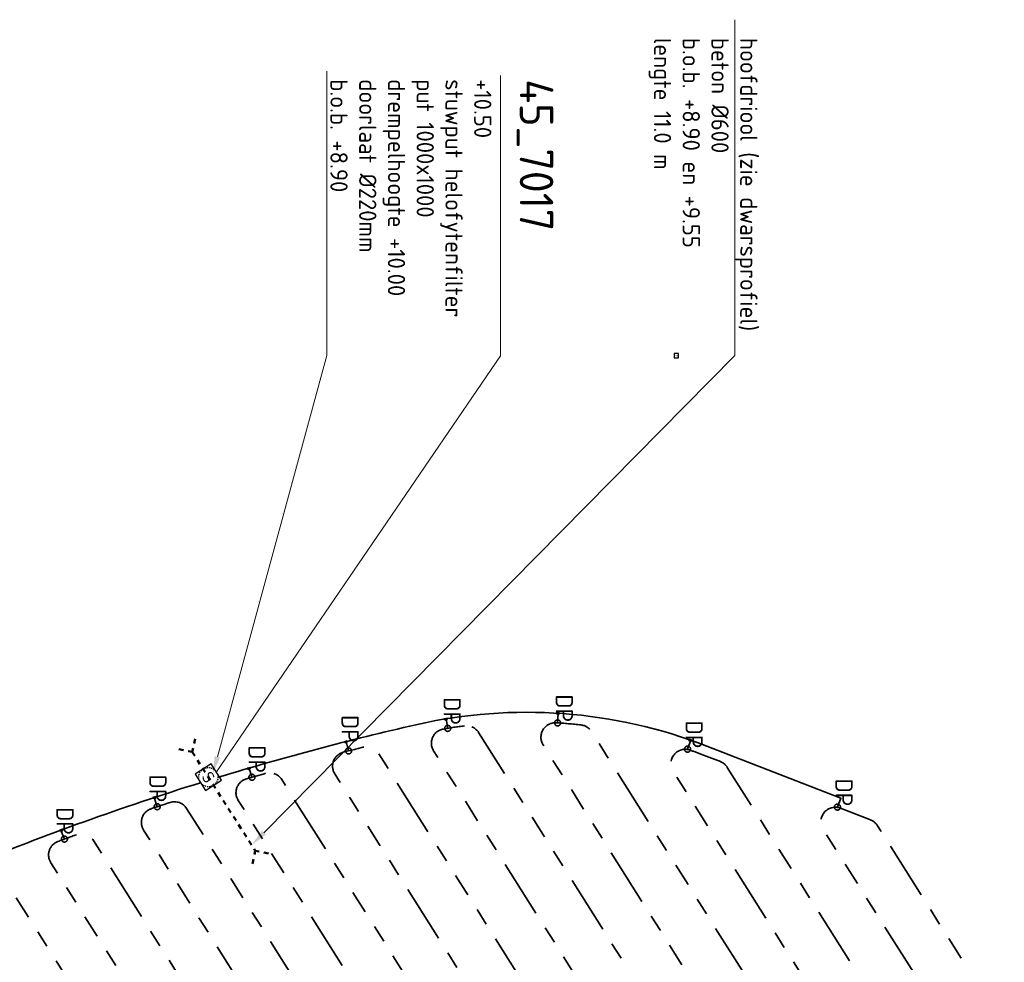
# Model space of a CAD drawing. Header units: metres. Extents: x 232508 to 233531, y 553160 to 554395.
# Tile 21 of 24: x 233165 to 233268, y 554264 to 554363. Entities that reach past the tile are written whole.
import ezdxf
from ezdxf import colors
from ezdxf.entities.mleader import LeaderData, LeaderLine
from ezdxf.enums import TextEntityAlignment as Align
from ezdxf.math import Vec2, Vec3

# ---------------------------------------------------------------- set-up
doc = ezdxf.new("R2010")
doc.units = ezdxf.units.M
for name, pattern in [('HIDDENX2', [0.75, 0.5, -0.25]), ('NLCS-HIDDEN', [4, 2, -2]), ('RI-DRAINAGE', [19.2, 6, -1.8, 1.8, -1.8, 2.4, -1.8, 1.8, -1.8])]:
    doc.linetypes.add(name, pattern=pattern)
doc.layers.get('Defpoints').update_dxf_attribs({"color": 241})
for name, color, linetype, lineweight in [('N-WE-RI-DRAINAGE_DRAIN_PP_125-G', 104, 'RI-DRAINAGE', 35), ('N-WE-RI-DRAINAGE_DRAIN_PP_65-G', 64, 'RI-DRAINAGE', 35), ('N-WE-RI-DRAINAGE_LOZINGSPUNT_ET-T25', 90, 'Continuous', 25), ('N-WE-RI-DRAINAGE_T-STUK-S', 90, 'Continuous', 35), ('X-XX-AL-AANKLEDING-T25', 7, 'Continuous', 25)]:
    doc.layers.add(name, color=color, linetype=linetype, lineweight=lineweight)
for name, color, linetype, lineweight, true_color in [('N-WE-RI-HWA_PUTNUMMER-S', 150, 'Continuous', 25, 0x007fff), ('N-WE-RI-HWA_RIOOLPUT_STUWPUT-S', 150, 'Continuous', 25, 0x007fff), ('N-WE-RI-WH-DUIKER-T', 150, 'Continuous', 13, 0x007fff), ('N-WE-RI-WH-DUIKER_BETON_600-G', 150, 'NLCS-HIDDEN', 50, 0x007fff)]:
    doc.layers.add(name, color=color, linetype=linetype, lineweight=lineweight, true_color=true_color)
doc.styles.add('NLCS-ISO', font='NLCS-ISO.ttf')
doc.styles.add('NLCS-ISO-ANNOTATIEF-T18', font='NLCS-ISO.ttf', dxfattribs={"height": 1.8})
doc.styles.add('NLCS-ISO-ANNOTATIVE-T25', font='NLCS-ISO.ttf', dxfattribs={"height": 2.5})
doc.styles.add('T18', font='NLCS-ISO.ttf', dxfattribs={"height": 1.8})
doc.styles.add('T25', font='NLCS-ISO.ttf', dxfattribs={"height": 2.5})

# ---------------------------------------------------------------- blocks, each defined once
blk = doc.blocks.new('*U131')
at = {"flags": 128}
for points in [[(1.67, 5.41), (0, 0)], [(-5.41, 1.67), (0, 0)], [(0, 0), (22.86, -43.22)], [(21.19, -48.62), (22.86, -43.22)], [(28.26, -44.88), (22.86, -43.22)]]:
    blk.add_lwpolyline(points, dxfattribs=at)
blk = doc.blocks.new('SRI-PUT_STUWPUT-SO')
at = {"lineweight": -3, "flags": 128}
blk.add_lwpolyline([(-2, -2), (2, -2), (2, 2), (-2, 2)], close=True, dxfattribs=at)
at = {"linetype": 'HIDDENX2', "lineweight": -3, "ltscale": 0.25}
blk.add_circle((0, 0), 2, dxfattribs=at)
at = {"ltscale": 0.1, "style": 'NLCS-ISO'}
blk.add_text('S', height=2.5, dxfattribs=at).set_placement((0, -0.01), align=Align.MIDDLE_CENTER)
blk = doc.blocks.new('*U118')
at = {"layer": 'Defpoints'}
blk.add_lwpolyline([(-0.24, -0.24), (0.21, -0.24), (0.21, 0.21), (-0.24, 0.21)], close=True, dxfattribs=at)
at = {"color": 0, "linetype": 'ByBlock', "lineweight": -2}
for tag, p, height, style in [('PUNTNUMMER', (0.85, 1.24), 2.5, 'T25'), ('AFMETINGEN', (0.85, -1.26), 1.8, 'T18'), ('PUTDEKSELHOOGTE', (0.85, -3.76), 1.8, 'T18'), ('BIJZONDERHEDEN', (0.85, -6.26), 1.8, 'T18')]:
    blk.add_attdef(tag, p, '', height=height, dxfattribs=dict(at, style=style))
at = {"layer": 'Defpoints', "style": 'NLCS-ISO'}
blk.add_text('r', height=0.3, dxfattribs=at).set_placement((-0.01, 0.04), align=Align.MIDDLE_CENTER)
blk = doc.blocks.new('Drainagedoorspuitput')
blk.add_circle((0, 0), 0.315)
blk = doc.blocks.new('T-stuk')
at = {"flags": 128}
blk.add_lwpolyline([(-0.04, 0.12), (-0.04, -0.2), (0.04, -0.2), (0.04, -0.1), (0.08, -0.13), (0.13, -0.08), (0.04, 0.02), (0.04, 0.12)], close=True, dxfattribs=at)

msp = doc.modelspace()

# ---------------------------------------------------------------- linework, layer by layer
at = {"layer": 'N-WE-RI-DRAINAGE_DRAIN_PP_125-G', "linetype": 'ByBlock', "flags": 128}
msp.add_lwpolyline([(233184.13, 554283.06, 0.021377), (233160.04, 554274.42), (233160.42, 554273.49)], format="xyb", dxfattribs=at)
for points in [[(233179.61, 554280.56), (233179.29, 554281.51)], [(233169.92, 554277.18), (233169.57, 554278.12)]]:
    msp.add_lwpolyline(points, dxfattribs=at)
at = {"layer": 'N-WE-RI-DRAINAGE_DRAIN_PP_65-G', "flags": 128}
for points in [[(233254.04, 554279.18), (233250.91, 554280.4, 0.72309), (233249.1, 554278.2), (233263.95, 554254.68, 0.524896), (233266.42, 554254.58), (233267.7, 554256.29, 0.311564), (233267.77, 554257.99), (233254.77, 554278.58, 0.160705)], [(233161.61, 554273.98, 0.00171), (233159.72, 554273.21, 0.466009), (233159.02, 554271.02), (233175.46, 554244.99, 0.068223), (233177.21, 554242.91), (233184.35, 554236.45, 0.001567), (233184.56, 554236.26, 0.869513), (233186.07, 554237.54), (233163.44, 554273.39, 0.362313)]]:
    msp.add_lwpolyline(points, format="xyb", close=True, dxfattribs=at)

# ---------------------------------------------------------------- block references
at = {"layer": 'N-WE-RI-DRAINAGE_DRAIN_PP_125-G'}
for p in [(233179.61, 554280.56), (233250.59, 554280.52), (233169.92, 554277.18)]:
    msp.add_blockref('Drainagedoorspuitput', p, dxfattribs=at)
at = {"layer": 'N-WE-RI-DRAINAGE_T-STUK-S', "xscale": -1}
for p, rotation in [((233179.29, 554281.51), 108.2538631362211), ((233169.57, 554278.12), 110.2244492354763)]:
    msp.add_blockref('T-stuk', p, dxfattribs=dict(at, rotation=rotation))

# ---------------------------------------------------------------- texts
at = {"layer": 'N-WE-RI-DRAINAGE_LOZINGSPUNT_ET-T25', "style": 'NLCS-ISO-ANNOTATIVE-T25'}
for p in [(233178.24, 554282.46), (233249.84, 554282.05), (233168.55, 554279.07)]:
    msp.add_text('DP', height=1.8, rotation=270, dxfattribs=at).set_placement(p, align=Align.BOTTOM_CENTER)

# ---------------------------------------------------------------- leaders
at = {"layer": 'X-XX-AL-AANKLEDING-T25'}
ml = msp.add_multileader_mtext('Standard', dxfattribs=at)
ml.set_content('stuwput helofytenfilter\\Pput 1000x1000\\Pdrempelhoogte +10.00\\Pdoorlaat %%C220mm\\Pb.o.b. +8.90', color=256, style='NLCS-ISO-ANNOTATIEF-T18')
ml.set_leader_properties(color=256, linetype='ByLayer', lineweight=13)
ml.build(insert=Vec2(0, 0))
ml.multileader.update_dxf_attribs({"text_left_attachment_type": 5, "text_right_attachment_type": 5, "dogleg_length": 1.8, "arrow_head_size": 1.8})
ctx = ml.context
ctx.base_point, ctx.char_height, ctx.arrow_head_size, ctx.landing_gap_size, ctx.plane_origin, ctx.plane_x_axis, ctx.plane_y_axis = Vec3(233197.32, 554356.78), 1.8, 1.8, 0.36, Vec3(233229.07, 554266.53), Vec3(0, -1), Vec3(1, 0)
ctx.left_attachment, ctx.right_attachment = 5, 5
notes = []
notes.append((ctx, [(1, (1, 1, 0), (233197.32, 554327.62), (0, 1), 2.7, [(0, [(233185.41, 554284.02)], 0, [])])]))
ctx.mtext.insert, ctx.mtext.text_direction, ctx.mtext.rotation, ctx.mtext.defined_height, ctx.mtext.flow_direction = Vec3(233211.48, 554356.42), Vec3(0, -1), 4.712389, 11.1, 5
ctx.mtext.has_bg_fill, ctx.mtext.bg_color, ctx.mtext.bg_scale_factor, ctx.mtext.bg_transparency, ctx.mtext.use_window_bg_color = 1, -1027028792, 1.5, 0, 1
for ctx, leaders in notes:
    for number, flags, end, landing, length, lines in leaders:
        leader = LeaderData()
        leader.index, (leader.has_last_leader_line, leader.has_dogleg_vector, leader.attachment_direction) = number, flags
        leader.last_leader_point, leader.dogleg_vector, leader.dogleg_length = Vec3(end), Vec3(landing), length
        for number, points, colour, breaks in lines:
            line = LeaderLine()
            line.index, line.vertices, line.color, line.breaks = number, Vec3.list(points), colors.encode_raw_color(colour), breaks
            leader.lines.append(line)
        ctx.leaders.append(leader)

# ---------------------------------------------------------------- next in the draw order: block references
at = {"layer": 'N-WE-RI-HWA_RIOOLPUT_STUWPUT-S', "xscale": 0.4999999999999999, "yscale": 0.4999999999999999, "zscale": 0.7, "rotation": 302.61}
msp.add_blockref('SRI-PUT_STUWPUT-SO', (233184.95, 554283.64), dxfattribs=at)
at = {"layer": 'N-WE-RI-WH-DUIKER_BETON_600-G', "xscale": 0.2499999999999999, "yscale": 0.2499999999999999, "zscale": 0.2499999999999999, "rotation": 4.722180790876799}
msp.add_blockref('*U131', (233183.26, 554286.27), dxfattribs=at)

# ---------------------------------------------------------------- next in the draw order: leaders
at = {"layer": 'N-WE-RI-WH-DUIKER-T'}
ml = msp.add_multileader_mtext('Standard', dxfattribs=at)
ml.set_content('hoofdriool (zie dwarsprofiel)\\Pbeton %%C600\\Pb.o.b. +8.90 en +9.55\\Plengte 11.0 m', color=256, style='NLCS-ISO-ANNOTATIEF-T18')
ml.set_leader_properties(color=256, linetype='ByLayer', lineweight=13)
ml.build(insert=Vec2(0, 0))
ml.multileader.update_dxf_attribs({"text_left_attachment_type": 6, "text_right_attachment_type": 6, "dogleg_length": 1.8, "arrow_head_size": 1.8})
ctx = ml.context
ctx.base_point, ctx.char_height, ctx.arrow_head_size, ctx.landing_gap_size, ctx.plane_origin, ctx.plane_x_axis, ctx.plane_y_axis = Vec3(233239.9, 554361.1), 1.8, 1.8, 0.36, Vec3(233246.79, 554272.93), Vec3(0, -1), Vec3(1, 0)
ctx.left_attachment, ctx.right_attachment = 6, 6
notes = []
notes.append((ctx, [(1, (1, 1, 0), (233239.9, 554327.62), (0, 1), 1.8, [(0, [(233189.47, 554276.57)], 0, [])])]))
ctx.mtext.insert, ctx.mtext.text_direction, ctx.mtext.rotation, ctx.mtext.flow_direction = Vec3(233242.24, 554360.74), Vec3(0, -1), 4.712389, 5
ctx.mtext.has_bg_fill, ctx.mtext.bg_color, ctx.mtext.bg_scale_factor, ctx.mtext.bg_transparency, ctx.mtext.use_window_bg_color = 1, -1027028792, 1.5, 0, 1
for ctx, leaders in notes:
    for number, flags, end, landing, length, lines in leaders:
        leader = LeaderData()
        leader.index, (leader.has_last_leader_line, leader.has_dogleg_vector, leader.attachment_direction) = number, flags
        leader.last_leader_point, leader.dogleg_vector, leader.dogleg_length = Vec3(end), Vec3(landing), length
        for number, points, colour, breaks in lines:
            line = LeaderLine()
            line.index, line.vertices, line.color, line.breaks = number, Vec3.list(points), colors.encode_raw_color(colour), breaks
            leader.lines.append(line)
        ctx.leaders.append(leader)

# ---------------------------------------------------------------- next in the draw order: linework, layer by layer
at = {"layer": 'N-WE-RI-DRAINAGE_DRAIN_PP_125-G', "linetype": 'ByBlock', "flags": 128}
msp.add_lwpolyline([(233250.59, 554280.52), (233250.95, 554281.45), (233236.97, 554286.88, 0.149637), (233206.61, 554289.11, 0.017717), (233186.11, 554283.67, 0.018132)], format="xyb", dxfattribs=at)
for points in [[(233221.39, 554289.3), (233221.46, 554290.3)], [(233209.92, 554288.73), (233209.76, 554289.72)], [(233199.58, 554286.38), (233199.34, 554287.35)], [(233234.95, 554286.56), (233235.28, 554287.5)], [(233189.49, 554283.63), (233189.21, 554284.59)]]:
    msp.add_lwpolyline(points, dxfattribs=at)
at = {"layer": 'N-WE-RI-DRAINAGE_DRAIN_PP_65-G', "flags": 128}
for points in [[(233223.82, 554289.09, 0.012681), (233221.24, 554289.31, 0.611203), (233219.88, 554287.01), (233250.74, 554238.14, 0.473132), (233253.04, 554237.85, 0.011515), (233254.54, 554239.34, 0.344717), (233254.73, 554241.18), (233224.92, 554288.4, 0.22793)], [(233211.69, 554288.99, 0.011035), (233209.47, 554288.66, 0.534272), (233208.45, 554286.38), (233242.73, 554232.09, 0.405717), (233244.77, 554231.6, 0.011238), (233246.52, 554232.69, 0.409578), (233246.97, 554234.74), (233213.15, 554288.3, 0.291538)], [(233201.08, 554286.76, 0.001771), (233199.03, 554286.24, 0.508972), (233198.14, 554283.99), (233233.51, 554227.96, 0.340899), (233235.23, 554227.33, 0.011551), (233237.24, 554228.02, 0.477276), (233237.99, 554230.23), (233202.71, 554286.11, 0.300541)], [(233238.38, 554285.26), (233236.61, 554285.95, 0.007263), (233235.22, 554286.46, 0.712087), (233233.45, 554284.25), (233257.52, 554246.13, 0.524896), (233259.99, 554246.03), (233261.27, 554247.74, 0.311564), (233261.34, 554249.44), (233239.1, 554284.66, 0.160705)], [(233190.91, 554284.04, 0.001752), (233188.91, 554283.46, 0.497946), (233188.06, 554281.22), (233222.95, 554225.95, 0.284394), (233224.37, 554225.26), (233225.97, 554225.42, 0.003503), (233226.61, 554225.49, 0.552573), (233227.71, 554227.78), (233192.6, 554283.4, 0.333214)], [(233180.95, 554281, 0.001735), (233178.98, 554280.35, 0.487124), (233178.19, 554278.13), (233211.52, 554225.33, 0.242958), (233212.71, 554224.64, 0.013528), (233215.19, 554224.57, 0.59067), (233216.46, 554226.87), (233182.68, 554280.37, 0.342937)], [(233171.18, 554277.64, 0.001722), (233169.25, 554276.93, 0.476485), (233168.51, 554274.72), (233197.83, 554228.28, 0.160704), (233198.56, 554227.69, 0.018022), (233201.69, 554226.6, 0.696), (233203.4, 554228.83), (233172.96, 554277.03, 0.352632)]]:
    msp.add_lwpolyline(points, format="xyb", close=True, dxfattribs=at)
at = {"layer": 'N-WE-RI-HWA_PUTNUMMER-S', "lineweight": 13, "flags": 128}
msp.add_lwpolyline([(233185.79, 554284.18), (233215.44, 554327.58), (233215.44, 554356.81)], dxfattribs=at)

# ---------------------------------------------------------------- next in the draw order: block references
at = {"layer": 'N-WE-RI-DRAINAGE_DRAIN_PP_125-G'}
for p in [(233209.92, 554288.73), (233221.39, 554289.3), (233199.58, 554286.38), (233234.95, 554286.56), (233189.49, 554283.63)]:
    msp.add_blockref('Drainagedoorspuitput', p, dxfattribs=at)
at = {"layer": 'N-WE-RI-DRAINAGE_T-STUK-S'}
for p, rotation in [((233221.46, 554290.3), 266.3621138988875), ((233209.76, 554289.72), 279.2899670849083), ((233199.34, 554287.35), 284.2585810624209), ((233235.28, 554287.5), 250.7749868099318), ((233189.21, 554284.59), 286.2662105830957)]:
    msp.add_blockref('T-stuk', p, dxfattribs=dict(at, rotation=rotation))
at = {"layer": 'N-WE-RI-HWA_PUTNUMMER-S'}
ref = msp.add_blockref('*U118', (233233.78, 554327.59, -10), dxfattribs=dict(at, rotation=270))
ref.add_attrib('PUNTNUMMER', '45_7017', (233217.44, 554356.42), dxfattribs={"layer": '0', "color": 0, "linetype": 'ByBlock', "lineweight": -2, "height": 3.5, "rotation": 270, "style": 'NLCS-ISO'})
ref.add_attrib('PUTDEKSELHOOGTE', '+10.50', (233212.68, 554356.42), dxfattribs={"layer": '0', "color": 0, "linetype": 'ByBlock', "lineweight": -2, "height": 1.8, "rotation": 270, "style": 'NLCS-ISO'})

# ---------------------------------------------------------------- next in the draw order: texts
at = {"layer": 'N-WE-RI-DRAINAGE_LOZINGSPUNT_ET-T25', "style": 'NLCS-ISO-ANNOTATIVE-T25'}
for p in [(233220.65, 554290.83), (233208.95, 554290.53), (233198.3, 554288.67), (233234.2, 554288.09), (233188.59, 554285.52)]:
    msp.add_text('DP', height=1.8, rotation=270, dxfattribs=at).set_placement(p, align=Align.BOTTOM_CENTER)

doc.saveas('drawing.dxf')
